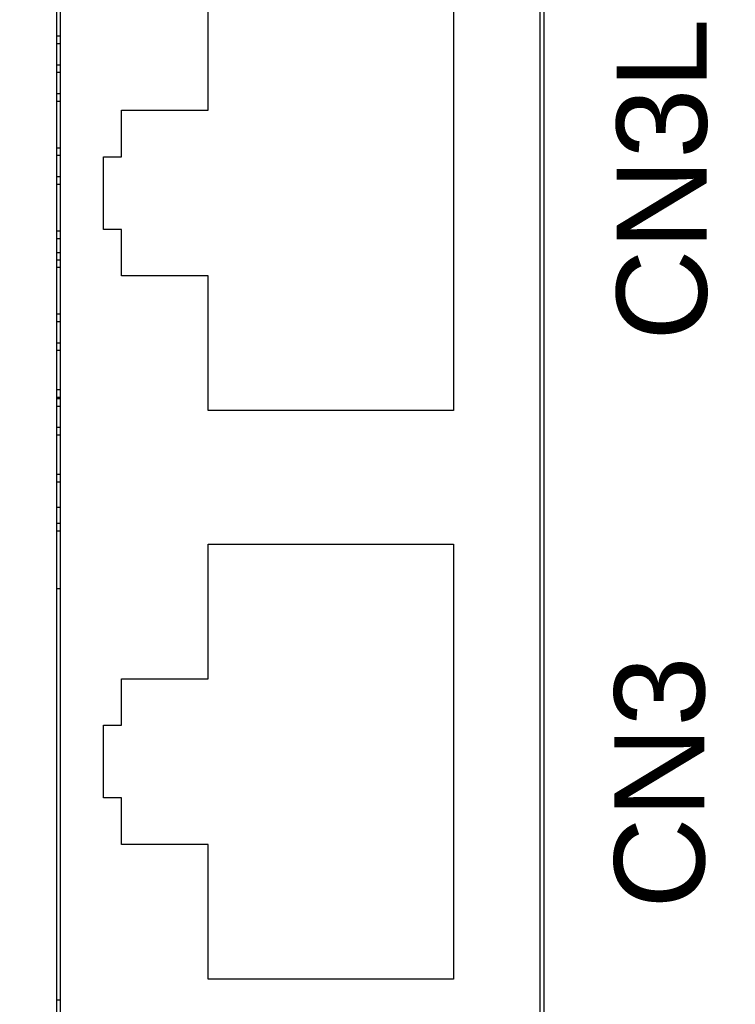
# Model space of a CAD drawing. Extents: x 14112 to 14372, y -2388 to -2111.
# Tile 15 of 22: x 14140 to 14160, y -2200 to -2173. Entities that reach past the tile are written whole.
import ezdxf

# ---------------------------------------------------------------- set-up
doc = ezdxf.new("R2010")
doc.units = 0
doc.layers.get('0').update_dxf_attribs({"linetype": 'CONTINUOUS'})
doc.layers.get('DEFPOINTS').update_dxf_attribs({"color": 8, "linetype": 'CONTINUOUS'})
doc.styles.add('DIMEMSIONS', font='isocp.shx', dxfattribs={"bigfont": 'chineset.shx'})
doc.styles.get("Standard").update_dxf_attribs({"font": 'PMingLiU.ttf'})
doc.dimstyles.new('ISO-25', dxfattribs={"dimtxt": 3, "dimasz": 3, "dimexe": 1, "dimexo": 1, "dimgap": 2, "dimtad": 2, "dimtih": 1, "dimtoh": 1, "dimtxsty": 'STANDARD', "dimcen": 0, "dimclrd": 256, "dimclre": 256, "dimclrt": 256, "dimazin": 3, "dimtfac": 1, "dimtmove": 0, "dimatfit": 3})

# ---------------------------------------------------------------- blocks, each defined once
blk = doc.blocks.new('*D3')
for p, q in [((14112.495, -2196.209), (14112.495, -2116.096)), ((14162.495, -2196.209), (14162.495, -2116.096)), ((14115.495, -2117.096), (14159.495, -2117.096))]:
    blk.add_line(p, q)
for points in [[(14115.495, -2116.596), (14115.495, -2117.596), (14112.495, -2117.096)], [(14159.495, -2116.596), (14159.495, -2117.596), (14162.495, -2117.096)]]:
    blk.add_solid(points)
at = {"layer": 'DEFPOINTS', "color": 0}
for p in [(14162.495, -2117.096), (14112.495, -2197.209), (14162.495, -2197.209)]:
    blk.add_point(p, dxfattribs=at)
at = {"insert": (14137.495, -2113.398), "char_height": 3, "attachment_point": 5}
blk.add_mtext('50', dxfattribs=at)
blk = doc.blocks.new('*D4')
for p, q in [((14118.495, -2287.049), (14118.495, -2124.127)), ((14156.495, -2137.049), (14156.495, -2124.127)), ((14153.495, -2125.127), (14121.495, -2125.127))]:
    blk.add_line(p, q)
for points in [[(14121.495, -2124.627), (14121.495, -2125.627), (14118.495, -2125.127)], [(14153.495, -2124.627), (14153.495, -2125.627), (14156.495, -2125.127)]]:
    blk.add_solid(points)
at = {"layer": 'DEFPOINTS', "color": 0}
for p in [(14118.495, -2125.127), (14156.495, -2138.049), (14118.495, -2288.049)]:
    blk.add_point(p, dxfattribs=at)
at = {"insert": (14137.495, -2121.457), "char_height": 3, "attachment_point": 5}
blk.add_mtext('38', dxfattribs=at)
blk = doc.blocks.new('*D5')
for p, q in [((14157.495, -2138.049), (14171.483, -2138.049)), ((14170.483, -2141.049), (14170.483, -2285.049)), ((14119.495, -2288.049), (14171.483, -2288.049))]:
    blk.add_line(p, q)
for points in [[(14169.983, -2141.049), (14170.983, -2141.049), (14170.483, -2138.049)], [(14169.983, -2285.049), (14170.983, -2285.049), (14170.483, -2288.049)]]:
    blk.add_solid(points)
at = {"layer": 'DEFPOINTS', "color": 0}
for p in [(14156.495, -2138.049), (14118.495, -2288.049), (14170.483, -2288.049)]:
    blk.add_point(p, dxfattribs=at)
at = {"insert": (14175.348, -2213.049), "char_height": 3, "attachment_point": 5}
blk.add_mtext('150', dxfattribs=at)
blk = doc.blocks.new('*D6')
for p, q in [((14139.172, -2132.049), (14179.997, -2132.049)), ((14178.997, -2135.049), (14178.997, -2291.049)), ((14138.565, -2294.049), (14179.997, -2294.049))]:
    blk.add_line(p, q)
for points in [[(14178.497, -2135.049), (14179.497, -2135.049), (14178.997, -2132.049)], [(14178.497, -2291.049), (14179.497, -2291.049), (14178.997, -2294.049)]]:
    blk.add_solid(points)
at = {"layer": 'DEFPOINTS', "color": 0}
for p in [(14138.172, -2132.049), (14137.565, -2294.049), (14178.997, -2294.049)]:
    blk.add_point(p, dxfattribs=at)
at = {"insert": (14183.861, -2213.049), "char_height": 3, "attachment_point": 5}
blk.add_mtext('162', dxfattribs=at)

msp = doc.modelspace()

# ---------------------------------------------------------------- linework, layer by layer
for p, q in [((14140.995, -2201.674), (14140.995, -2169.174)), ((14141.095, -2169.299), (14141.095, -2201.549)), ((14154.395, -2201.549), (14154.395, -2169.299)), ((14154.495, -2169.174), (14154.495, -2201.674)), ((14145.195, -2175.256), (14145.195, -2171.524)), ((14151.995, -2171.524), (14151.995, -2183.574)), ((14141.095, -2173.204), (14140.995, -2173.204)), ((14140.995, -2173.404), (14141.095, -2173.404)), ((14141.095, -2174.004), (14140.995, -2174.004)), ((14140.995, -2174.204), (14141.095, -2174.204)), ((14141.095, -2174.804), (14140.995, -2174.804)), ((14140.995, -2175.004), (14141.095, -2175.004)), ((14142.795, -2175.256), (14145.195, -2175.256)), ((14142.795, -2176.543), (14142.795, -2175.256)), ((14141.095, -2176.304), (14140.995, -2176.304)), ((14140.995, -2176.504), (14141.095, -2176.504)), ((14142.295, -2176.543), (14142.795, -2176.543)), ((14142.295, -2178.556), (14142.295, -2176.543)), ((14141.095, -2177.104), (14140.995, -2177.104)), ((14140.995, -2177.304), (14141.095, -2177.304)), ((14141.095, -2178.604), (14140.995, -2178.604)), ((14142.795, -2178.556), (14142.295, -2178.556)), ((14142.795, -2179.843), (14142.795, -2178.556)), ((14140.995, -2178.804), (14141.095, -2178.804)), ((14141.095, -2179.204), (14140.995, -2179.204)), ((14141.095, -2179.404), (14140.995, -2179.404)), ((14140.995, -2179.604), (14141.095, -2179.604)), ((14145.195, -2179.843), (14142.795, -2179.843)), ((14145.195, -2183.574), (14145.195, -2179.843)), ((14141.095, -2180.904), (14140.995, -2180.904)), ((14140.995, -2181.104), (14141.095, -2181.104)), ((14141.095, -2181.704), (14140.995, -2181.704)), ((14140.995, -2181.904), (14141.095, -2181.904)), ((14141.095, -2183.004), (14140.995, -2183.004)), ((14140.995, -2183.204), (14141.095, -2183.204)), ((14141.095, -2183.249), (14140.995, -2183.249)), ((14140.995, -2183.449), (14141.095, -2183.449)), ((14151.995, -2183.574), (14145.195, -2183.574)), ((14141.095, -2184.049), (14140.995, -2184.049)), ((14140.995, -2184.249), (14141.095, -2184.249)), ((14141.095, -2185.349), (14140.995, -2185.349)), ((14140.995, -2185.549), (14141.095, -2185.549)), ((14140.995, -2186.249), (14141.095, -2186.249)), ((14141.095, -2186.708), (14140.995, -2186.708)), ((14140.995, -2186.908), (14141.095, -2186.908)), ((14145.195, -2187.274), (14151.995, -2187.274)), ((14145.195, -2191.006), (14145.195, -2187.274)), ((14151.995, -2187.274), (14151.995, -2199.324)), ((14140.995, -2188.508), (14141.095, -2188.508)), ((14142.795, -2191.006), (14145.195, -2191.006)), ((14142.795, -2192.293), (14142.795, -2191.006)), ((14142.295, -2192.293), (14142.795, -2192.293)), ((14142.295, -2194.306), (14142.295, -2192.293)), ((14142.795, -2194.306), (14142.295, -2194.306)), ((14142.795, -2195.593), (14142.795, -2194.306)), ((14145.195, -2195.593), (14142.795, -2195.593)), ((14145.195, -2199.324), (14145.195, -2195.593)), ((14151.995, -2199.324), (14145.195, -2199.324)), ((14141.095, -2199.908), (14140.995, -2199.908))]:
    msp.add_line(p, q)

# ---------------------------------------------------------------- texts
at = {"char_height": 2.5, "attachment_point": 1, "rotation": 90, "style": 'DIMEMSIONS'}
for s, insert in [('{\\fArial|b0|i0|c0|p34;CN3L}', (14156.513, -2181.64)), ('{\\fArial|b0|i0|c0|p34;CN3}', (14156.451, -2197.375))]:
    msp.add_mtext_dynamic_manual_height_columns(s, width=2.98597, gutter_width=199.491, heights=[0], dxfattribs=dict(at, insert=insert))

# ---------------------------------------------------------------- dimensions: what is measured, and where the dimension line sits
dim = msp.add_linear_dim(base=(14162.495, -2117.096), p1=(14112.495, -2197.209), p2=(14162.495, -2197.209), dimstyle='ISO-25')
dim.commit()
dim.dimension.update_dxf_attribs({"geometry": '*D3', "text_midpoint": (14137.495, -2117.096), "dimtype": 160})
dim = msp.add_linear_dim(base=(14118.495, -2125.127), p1=(14156.495, -2138.049), p2=(14118.495, -2288.049), dimstyle='ISO-25')
dim.commit()
dim.dimension.update_dxf_attribs({"geometry": '*D4', "text_midpoint": (14137.495, -2121.457)})
for base, p1, p2, picture, middle in [((14178.997, -2294.049), (14138.172, -2132.049), (14137.565, -2294.049), '*D6', (14178.997, -2213.049)), ((14170.483, -2288.049), (14156.495, -2138.049), (14118.495, -2288.049), '*D5', (14170.483, -2213.049))]:
    dim = msp.add_linear_dim(base=base, p1=p1, p2=p2, angle=90, dimstyle='ISO-25')
    dim.commit()
    dim.dimension.update_dxf_attribs({"geometry": picture, "text_midpoint": middle, "dimtype": 160})

doc.saveas('drawing.dxf')
